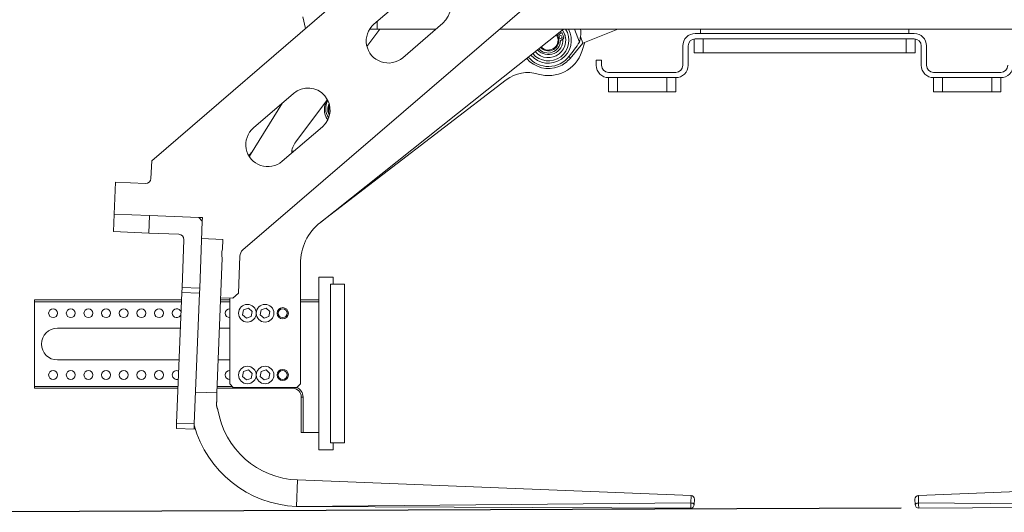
# Model space of a CAD drawing. Header units: millimetres. Extents: x 50 to 2915, y 50 to 2050.
# Tile 2 of 48: x 341 to 899, y 422 to 701. Entities that reach past the tile are written whole.
import ezdxf

# ---------------------------------------------------------------- set-up
doc = ezdxf.new("R2010")
doc.units = ezdxf.units.MM
doc.header["$LTSCALE"] = 10
doc.layers.add('DIM', color=7, linetype='Continuous')
doc.styles.add('SLDTEXTSTYLE1', font='TXT', dxfattribs={"width": 0.605})
doc.dimstyles.new('SLDDIMSTYLE0', dxfattribs={"dimtxt": 25, "dimasz": 25, "dimexe": 0, "dimexo": 0.0625, "dimgap": 6.25, "dimtad": 1, "dimrnd": 1e-09, "dimzin": 12, "dimdsep": 46, "dimtxsty": 'SLDTEXTSTYLE1', "dimsah": 1, "dimcen": 0.09, "dimadec": 0, "dimazin": 3, "dimtfac": 1, "dimtofl": 0, "dimtmove": 0, "dimatfit": 3, "dimfxl": 1, "dimfrac": 2, "dimtolj": 1, "dimtzin": 12, "dimarcsym": 0})

# ---------------------------------------------------------------- blocks, each defined once
blk = doc.blocks.new('_D')
at = {"layer": 'DIM'}
for p, q in [((453.31, 1078.24), (253.02, 1077.42)), ((263.02, 1077.46), (265.7, 421.64)), ((840.26, 423.99), (255.7, 421.6))]:
    blk.add_line(p, q, dxfattribs=at)
for points in [[(263.02, 1077.46), (259.28, 1052.45), (266.97, 1052.48)], [(265.7, 421.64), (269.45, 446.66), (261.76, 446.62)]]:
    blk.add_solid(points, dxfattribs=at)
at = {"layer": 'DIM', "insert": (232.32, 705.05), "char_height": 25, "attachment_point": 1, "rotation": 90.2341, "style": 'SLDTEXTSTYLE1'}
blk.add_mtext('655.83', dxfattribs=at)

msp = doc.modelspace()

# ---------------------------------------------------------------- linework, layer by layer
at = {"color": 7, "linetype": 'Continuous', "lineweight": 15}
for p, q in [((594.705, 774.71), (416.022, 620.858)), ((467.649, 570.299), (641.684, 720.149)), ((564.571, 717.753), (541.837, 698.178)), ((501.673, 702.327), (503.041, 695.785)), ((558.149, 679.233), (580.883, 698.808)), ((511.519, 585.908), (649.205, 695.43)), ((537.882, 685.611), (545.21, 695.43)), ((543.695, 695.43), (539.456, 695.43)), ((576.96, 695.43), (543.695, 695.43)), ((958.414, 695.43), (612.976, 695.43)), ((645.911, 691.859), (647.885, 693.267)), ((647.186, 693.823), (647.65, 693.1)), ((649.322, 693.61), (650.027, 691.855)), ((658.235, 688.094), (655.285, 695.43)), ((658.698, 691.232), (660.187, 687.529)), ((660.187, 687.529), (679.834, 695.43)), ((847.695, 692.93), (723.695, 692.93)), ((726.695, 692.93), (726.695, 695.43)), ((844.695, 692.93), (844.695, 695.43)), ((649.132, 690.103), (647.55, 688.976)), ((652.843, 678.788), (660.187, 687.529)), ((661.315, 687.983), (659.559, 682.735)), ((716.695, 685.93), (716.695, 674.93)), ((719.695, 685.93), (719.695, 674.93)), ((723.195, 689.898), (723.195, 681.93)), ((723.695, 689.93), (847.695, 689.93)), ((728.195, 681.93), (728.195, 689.93)), ((728.195, 689.93), (843.195, 689.93)), ((843.195, 689.93), (843.195, 681.93)), ((848.195, 689.898), (848.195, 681.93)), ((851.695, 674.93), (851.695, 685.93)), ((854.695, 674.93), (854.695, 685.93)), ((723.195, 681.93), (728.195, 681.93)), ((728.195, 681.93), (843.195, 681.93)), ((843.195, 681.93), (848.195, 681.93)), ((667.695, 674.93), (667.695, 677.93)), ((667.695, 677.93), (670.695, 677.93)), ((670.695, 677.93), (670.695, 674.93)), ((674.695, 670.93), (712.695, 670.93)), ((858.695, 670.93), (896.695, 670.93)), ((616.776, 666.679), (511.932, 586.23)), ((674.695, 667.93), (674.695, 659.93)), ((712.695, 667.93), (674.695, 667.93)), ((679.695, 667.93), (707.695, 667.93)), ((679.695, 659.93), (679.695, 667.93)), ((707.695, 659.93), (707.695, 667.93)), ((712.695, 659.93), (712.695, 667.93)), ((858.695, 659.93), (858.695, 667.93)), ((896.695, 667.93), (858.695, 667.93)), ((863.695, 659.93), (863.695, 667.93)), ((863.695, 667.93), (891.695, 667.93)), ((891.695, 659.93), (891.695, 667.93)), ((896.695, 659.93), (896.695, 667.93)), ((496.369, 659.029), (473.635, 639.454)), ((674.695, 659.93), (679.695, 659.93)), ((679.695, 659.93), (707.695, 659.93)), ((707.695, 659.93), (712.695, 659.93)), ((858.695, 659.93), (863.695, 659.93)), ((863.695, 659.93), (891.695, 659.93)), ((891.695, 659.93), (896.695, 659.93)), ((490.028, 653.569), (472.051, 624.34)), ((497.578, 631.607), (515.474, 655.587)), ((489.947, 620.509), (512.681, 640.084)), ((473.066, 625.989), (470.942, 623.772)), ((472.051, 624.34), (471.329, 623.141)), ((415.625, 610.847), (416.022, 620.858)), ((395.521, 608.642), (394.808, 590.656)), ((395.521, 608.642), (412.508, 607.969)), ((394.413, 580.664), (394.809, 590.656)), ((394.809, 590.656), (394.808, 590.656)), ((394.809, 590.656), (414.793, 589.864)), ((414.793, 589.864), (414.397, 579.872)), ((442.771, 588.755), (414.793, 589.864)), ((444.69, 586.677), (442.771, 588.755)), ((444.769, 588.675), (442.771, 588.755)), ((444.69, 586.677), (443.185, 548.707)), ((444.69, 586.677), (444.769, 588.675)), ((511.932, 586.23), (511.519, 585.908)), ((414.397, 579.872), (394.413, 580.664)), ((431.383, 579.198), (414.397, 579.872)), ((434.262, 576.082), (433.193, 549.103)), ((444.294, 576.685), (456.385, 576.205)), ((456.165, 570.676), (456.385, 576.205)), ((452.938, 489.274), (455.969, 565.714)), ((465.088, 545.837), (465.916, 566.708)), ((500.195, 494.43), (500.195, 562.43)), ((518.695, 554.93), (510.695, 554.93)), ((510.695, 554.93), (510.695, 456.93)), ((518.695, 554.93), (518.695, 550.93)), ((433.074, 546.105), (433.193, 549.103)), ((443.185, 548.707), (433.193, 549.103)), ((443.185, 548.707), (443.066, 545.709)), ((525.195, 550.93), (517.195, 550.93)), ((517.195, 550.93), (517.195, 460.93)), ((517.195, 550.93), (518.695, 550.93)), ((525.195, 550.93), (525.195, 460.93)), ((349.695, 540.93), (349.695, 541.93)), ((349.695, 541.93), (432.908, 541.93)), ((349.695, 540.93), (349.695, 492.93)), ((430.142, 472.163), (433.074, 546.105)), ((443.066, 545.709), (433.074, 546.105)), ((440.134, 471.767), (443.066, 545.709)), ((455.026, 541.93), (460.195, 541.93)), ((455.077, 543.231), (461.972, 542.958)), ((460.195, 543.028), (460.195, 494.43)), ((461.972, 542.958), (465.088, 545.837)), ((500.195, 541.93), (510.695, 541.93)), ((467.456, 533.516), (468.034, 536.344)), ((468.034, 536.344), (470.773, 537.258)), ((470.773, 537.258), (472.933, 535.343)), ((472.933, 535.343), (472.355, 532.515)), ((477.456, 533.516), (478.034, 536.344)), ((478.034, 536.344), (480.773, 537.258)), ((480.773, 537.258), (482.933, 535.343)), ((482.933, 535.343), (482.355, 532.515)), ((469.617, 531.601), (467.456, 533.516)), ((472.355, 532.515), (469.617, 531.601)), ((479.617, 531.601), (477.456, 533.516)), ((482.355, 532.515), (479.617, 531.601)), ((432.274, 525.93), (362.695, 525.93)), ((460.195, 525.93), (454.391, 525.93)), ((362.695, 507.93), (431.56, 507.93)), ((453.678, 507.93), (460.195, 507.93)), ((468.034, 501.344), (470.773, 502.258)), ((470.773, 502.258), (472.933, 500.343)), ((478.034, 501.344), (480.773, 502.258)), ((480.773, 502.258), (482.933, 500.343)), ((467.456, 498.516), (468.034, 501.344)), ((469.617, 496.601), (467.456, 498.516)), ((472.355, 497.515), (469.617, 496.601)), ((472.933, 500.343), (472.355, 497.515)), ((477.456, 498.516), (478.034, 501.344)), ((479.617, 496.601), (477.456, 498.516)), ((482.355, 497.515), (479.617, 496.601)), ((482.933, 500.343), (482.355, 497.515)), ((349.695, 491.93), (349.695, 492.93)), ((430.926, 491.93), (349.695, 491.93)), ((495.695, 491.93), (453.043, 491.93)), ((460.195, 494.43), (462.195, 492.43)), ((462.195, 492.43), (498.195, 492.43)), ((498.195, 492.43), (500.195, 494.43)), ((501.695, 486.93), (500.695, 486.93)), ((500.695, 466.93), (500.695, 486.93)), ((501.695, 486.93), (501.695, 466.93)), ((430.023, 469.166), (430.142, 472.163)), ((440.015, 468.77), (430.023, 469.166)), ((430.142, 472.163), (440.134, 471.767)), ((440.134, 471.767), (440.015, 468.77)), ((501.695, 466.93), (500.695, 466.93)), ((510.695, 466.93), (501.695, 466.93)), ((525.195, 460.93), (517.195, 460.93)), ((517.195, 460.93), (518.695, 460.93)), ((518.695, 460.93), (518.695, 456.93)), ((518.695, 456.93), (510.695, 456.93)), ((721.344, 431.095), (498.519, 439.929)), ((1072.871, 439.929), (850.046, 431.095)), ((497.925, 424.943), (721.178, 426.912)), ((497.996, 424.941), (497.983, 424.941)), ((721.135, 424.029), (497.996, 424.941)), ((723.263, 429.017), (723.141, 425.95)), ((848.249, 425.95), (848.127, 429.017)), ((850.212, 426.912), (1073.465, 424.943)), ((1073.394, 424.941), (850.255, 424.029))]:
    msp.add_line(p, q, dxfattribs=at)
at = {"color": 8, "linetype": 'Continuous', "lineweight": 15}
for p, q in [((543.695, 695.43), (543.695, 699.778)), ((652.344, 680.03), (652.843, 678.788)), ((432.869, 540.93), (349.695, 540.93)), ((460.195, 540.93), (454.986, 540.93)), ((510.695, 540.93), (500.195, 540.93)), ((349.695, 492.93), (430.965, 492.93)), ((453.083, 492.93), (461.695, 492.93)), ((495.695, 492.43), (495.695, 491.93)), ((440.847, 489.753), (452.938, 489.274)), ((497.925, 424.943), (498.519, 439.929)), ((721.178, 426.912), (721.344, 431.095)), ((850.046, 431.095), (850.212, 426.912))]:
    msp.add_line(p, q, dxfattribs=at)
at = {"color": 7, "linetype": 'Continuous', "lineweight": 15, "flags": 128}
for points in [[(495.371, 626.478), (496.01, 626.338), (496.542, 626.187)], [(723.141, 425.95), (723.11, 426.123), (723.003, 426.294), (722.824, 426.454), (722.581, 426.597), (722.282, 426.719), (721.94, 426.814), (721.567, 426.88), (721.178, 426.912)], [(848.249, 425.95), (848.28, 426.124), (848.387, 426.294), (848.566, 426.454), (848.809, 426.597), (849.108, 426.719), (849.45, 426.814), (849.823, 426.88), (850.212, 426.912)]]:
    msp.add_lwpolyline(points, dxfattribs=at)
at = {"color": 7, "linetype": 'Continuous', "lineweight": 15}
for centre, radius in [((647.479, 690.951), 0.825), ((360.195, 534.43), 2.5), ((370.195, 534.43), 2.5), ((380.195, 534.43), 2.5), ((390.195, 534.43), 2.5), ((400.195, 534.43), 2.5), ((410.195, 534.43), 2.5), ((420.195, 534.43), 2.5), ((470.195, 534.43), 5), ((480.195, 534.43), 5), ((490.195, 534.43), 3.2), ((490.195, 534.43), 2.5), ((360.195, 499.43), 2.5), ((370.195, 499.43), 2.5), ((380.195, 499.43), 2.5), ((390.195, 499.43), 2.5), ((400.195, 499.43), 2.5), ((410.195, 499.43), 2.5), ((420.195, 499.43), 2.5), ((470.195, 499.43), 5), ((480.195, 499.43), 5), ((490.195, 499.43), 3.2), ((490.195, 499.43), 2.5)]:
    msp.add_circle(centre, radius, dxfattribs=at)
for centre, radius, start, end in [((572.727, 708.28), 12.5, 310.72955, 130.72955), ((549.993, 688.705), 12.5, 130.72955, 310.72955), ((640.593, 689.081), 12.96, 220.23727, 29.33235), ((640.593, 689.081), 11.64, 220.43431, 33.05389), ((640.593, 689.081), 9.834, 220.78961, 36.21115), ((640.593, 689.081), 5.5, 222.59599, 34.40477), ((640.593, 689.081), 6, 0, 34.74659), ((648.076, 692.998), 0.33, 27.6307, 125.49), ((640.593, 689.081), 8.777, 8.79177, 27.6307), ((723.695, 685.93), 7, 90, 180), ((847.695, 685.93), 7, 0, 90), ((640.593, 689.081), 8.122, 221.27268, 4.96553), ((640.379, 688.928), 7.037, 221.81319, 358.27989), ((640.593, 689.081), 6, 222.25417, 0), ((647.742, 688.707), 0.33, 125.49, 178.27989), ((648.94, 690.372), 0.33, 305.49, 8.79177), ((723.695, 685.93), 4, 90, 180), ((847.695, 685.93), 4, 0, 90), ((640.593, 689.081), 14.832, 220.01796, 322.39614), ((640.593, 689.081), 20, 253.07923, 341.5), ((640.593, 689.081), 16, 219.90719, 291.90617), ((640.593, 689.081), 16, 291.90617, 319.96389), ((674.695, 674.93), 7, 180, 270), ((674.695, 674.93), 4, 180, 270), ((712.695, 674.93), 7, 270, 0), ((712.695, 674.93), 4, 270, 0), ((858.695, 674.93), 7, 180, 270), ((858.695, 674.93), 4, 180, 270), ((896.695, 674.93), 4, 270, 360), ((896.695, 674.93), 7, 270, 0), ((628.951, 650.812), 20, 73.07923, 127.5), ((504.525, 649.556), 12.5, 310.72955, 130.72955), ((523.761, 649.997), 10, 146.4669, 216.63936), ((523.761, 649.997), 10, 146.4669, 180), ((523.761, 650.547), 9.25, 150.38051, 215.51438), ((523.761, 649.997), 8, 155.85104, 206.7721), ((523.761, 649.997), 7.5, 160.73786, 180), ((523.761, 649.997), 10, 180, 216.63936), ((523.761, 649.997), 7.5, 180, 201.88529), ((481.791, 629.981), 12.5, 130.72955, 310.72955), ((507.195, 624.43), 12, 143.26557, 177.08078), ((412.627, 610.966), 3, 267.72955, 357.72955), ((530.195, 562.43), 30, 128.50038, 180), ((431.265, 576.201), 3, 357.72955, 87.72955), ((463.334, 567.923), 7.69, 159.02079, 196.69774), ((470.912, 566.51), 5, 130.72955, 177.72955), ((430.195, 534.43), 2.5, 12.79197, 180), ((460.195, 534.43), 2.5, 90, 180), ((430.195, 534.43), 2.5, 180, 342.66713), ((460.195, 534.43), 2.5, 180, 270), ((362.695, 516.93), 9, 90, 270), ((430.195, 499.43), 2.5, 63.46107, 180), ((460.195, 499.43), 2.5, 90, 180), ((430.195, 499.43), 2.5, 180, 291.99803), ((460.195, 499.43), 2.5, 180, 270), ((495.695, 486.93), 5, 0, 90), ((500.401, 487.392), 47.5, 177.72955, 183.16718), ((500.401, 487.392), 47.5, 189.26126, 267.72955), ((500.401, 487.392), 62.5, 195.25143, 267.72955), ((721.265, 429.096), 2, 357.72955, 87.72955), ((850.126, 429.096), 2, 92.27045, 182.27045), ((497.969, 426.941), 2, 267.81885, 269.7675), ((498.002, 426.407), 1.467, 266.98885, 269.7657), ((675.893, 426.148), 45.292, 357.31784, 0.96594), ((721.143, 426.029), 2, 269.76588, 357.72955), ((850.247, 426.029), 2, 182.27045, 270.23412), ((895.497, 426.148), 45.292, 179.03406, 182.68216)]:
    msp.add_arc(centre, radius, start, end, dxfattribs=at)
at = {"color": 8, "linetype": 'Continuous', "lineweight": 15}
msp.add_arc((495.695, 486.93), 6, 0, 66.44354, dxfattribs=at)
at = {"color": 7, "linetype": 'Continuous', "lineweight": 15}
for centre, major_axis, ratio, start_param, end_param in [((633.009, 686.031), (24.865, 9.999), 0.6480715, 5.8368208, 6.0056182), ((648.803, 692.382), (9.675, 3.89), 0.8390996, 5.7081069, 6.1815972)]:
    msp.add_ellipse(centre, major_axis=major_axis, ratio=ratio, start_param=start_param, end_param=end_param, dxfattribs=at)
for points, knots in [([(658.235, 688.094), (657.285, 686.728), (655.385, 683.993), (653.358, 681.352), (652.344, 680.03)], [0, 0, 0, 0, 0.499674, 1, 1, 1, 1]), ([(453.519, 479.747), (453.517, 479.75), (453.514, 479.757), (453.472, 479.841), (453.409, 479.974), (453.325, 480.162), (453.241, 480.362), (453.168, 480.549), (453.11, 480.706), (453.052, 480.876), (452.993, 481.061), (452.937, 481.258), (452.885, 481.464), (452.836, 481.682), (452.795, 481.903), (452.762, 482.124), (452.738, 482.336), (452.721, 482.555), (452.708, 482.831), (452.71, 483.163), (452.734, 483.522), (452.774, 483.852), (452.815, 484.093), (452.849, 484.265), (452.874, 484.381), (452.899, 484.486), (452.921, 484.575), (452.94, 484.649), (452.955, 484.705), (452.966, 484.745), (452.972, 484.766), (452.973, 484.767), (452.973, 484.767)], [0, 0, 0, 0, 0.0446614, 0.0905262, 0.1379238, 0.1860441, 0.2355908, 0.2623572, 0.2891231, 0.315889, 0.344361, 0.3727567, 0.4011536, 0.4295518, 0.4602021, 0.4870172, 0.5138334, 0.5406503, 0.5697643, 0.618904, 0.6698384, 0.7189279, 0.7696345, 0.7954034, 0.8211723, 0.8469413, 0.8745051, 0.9006729, 0.9268411, 0.9530096, 0.9811528, 1, 1, 1, 1])]:
    msp.add_open_spline(points, degree=3, knots=knots, dxfattribs=at)
at = {"color": 8, "linetype": 'Continuous', "lineweight": 15}
msp.add_open_spline([(497.892, 424.943), (497.891, 424.943), (497.888, 424.942), (497.904, 424.943), (497.92, 424.943), (497.925, 424.943)], degree=3, knots=[0, 0, 0, 0, 0.2410933, 0.7885529, 1, 1, 1, 1], dxfattribs=at)

# ---------------------------------------------------------------- dimensions: what is measured, and where the dimension line sits
at = {"layer": 'DIM'}
dim = msp.add_linear_dim(base=(265.704, 421.64), p1=(463.312, 1078.28), p2=(850.255, 424.029), angle=270.23412, dimstyle='SLDDIMSTYLE0', dxfattribs=at)
dim.commit()
dim.dimension.update_dxf_attribs({"geometry": '_D', "text_midpoint": (264.33, 757.701), "dimtype": 160})

doc.saveas('drawing.dxf')
